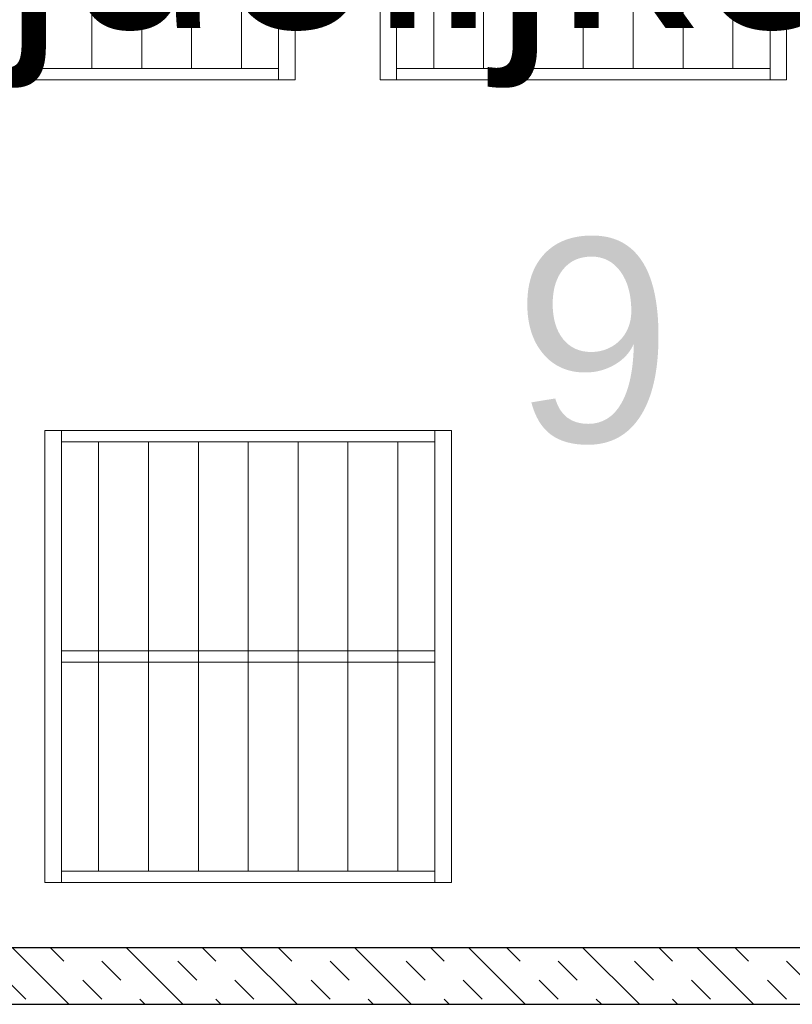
# Model space of a CAD drawing. Header units: millimetres. Extents: x 251300 to 581040, y -9130 to 111283.
# Tile 51 of 57: x 278353 to 279721, y 58857 to 60600. Entities that reach past the tile are written whole.
import ezdxf
from ezdxf.enums import TextEntityAlignment as Align

# ---------------------------------------------------------------- set-up
doc = ezdxf.new("R2010")
doc.units = ezdxf.units.MM
for name, color, linetype, lineweight in [('APPARAAT1', 2, 'Continuous', 25), ('APPARAAT2', 1, 'Continuous', 20), ('APPARAAT5', 7, 'Continuous', 5), ('TEKST PS', 10, 'Continuous', 9), ('X-T22_C_ruimtelabel', 7, 'Continuous', 5)]:
    doc.layers.add(name, color=color, linetype=linetype, lineweight=lineweight)
doc.styles.add('PS', font='arial.ttf')
doc.styles.get("Standard").update_dxf_attribs({"font": 'arial.ttf'})
doc.dimstyles.get("Standard").update_dxf_attribs({"dimtxt": 0.18, "dimasz": 0.18, "dimexe": 0.18, "dimexo": 0.0625, "dimgap": 0.09, "dimtad": 0, "dimtih": 1, "dimtoh": 1, "dimdec": 4, "dimzin": 0, "dimdsep": 46, "dimtxsty": 'Standard', "dimcen": 0.09, "dimadec": 0, "dimazin": 0, "dimtfac": 1, "dimtdec": 4, "dimtofl": 0, "dimtmove": 0, "dimatfit": 3, "dimfxl": 1, "dimtolj": 1, "dimtzin": 0, "dimarcsym": 0})

# ---------------------------------------------------------------- blocks, each defined once
blk = doc.blocks.new('*D22')
at = {"layer": 'APPARAAT5', "color": 0, "lineweight": -2, "ltscale": 3, "transparency": 16777216}
for p, q in [((-90.0000004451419, 5.899351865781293), (-90.0000004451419, 2.920166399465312)), ((-10.00000041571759, 5.899358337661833), (-10.00000041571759, 2.920166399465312)), ((-89.99100044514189, 2.929166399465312), (-50.02666891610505, 2.929166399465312)), ((-10.00900041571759, 2.929166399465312), (-49.97333194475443, 2.929166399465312))]:
    blk.add_line(p, q, dxfattribs=at)
at = {"layer": 'APPARAAT5', "color": 0, "ltscale": 3, "transparency": 16777216}
for points in [[(-89.99100044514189, 2.930666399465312), (-89.99100044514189, 2.927666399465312), (-90.0000004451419, 2.929166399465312)], [(-10.00900041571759, 2.930666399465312), (-10.00900041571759, 2.927666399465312), (-10.00000041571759, 2.929166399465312)]]:
    blk.add_solid(points, dxfattribs=at)
at = {"layer": 'Defpoints', "color": 0, "ltscale": 3, "transparency": 16777216}
for p in [(-90.0000004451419, 5.902476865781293), (-10.00000041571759, 5.902483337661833), (-90.0000004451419, 2.929166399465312)]:
    blk.add_point(p, dxfattribs=at)
at = {"layer": 'APPARAAT5', "color": 0, "ltscale": 3, "transparency": 16777216, "insert": (-50.00000043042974, 2.929166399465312), "char_height": 0.009, "attachment_point": 5}
blk.add_mtext('\\A1;80.0000', dxfattribs=at)
blk = doc.blocks.new('*U47')
at = {"layer": 'APPARAAT5'}
h = blk.add_hatch(dxfattribs=at)
h.set_pattern_fill('INSUL', color=256, scale=15, angle=45)
h.set_pattern_definition([(45, (1146.705040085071, 0), (-101.027881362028, 101.027881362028), []), (45, (1113.029079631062, 33.67596045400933), (-101.027881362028, 101.027881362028), [47.625, -47.625]), (45, (1079.353119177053, 67.35192090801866), (-101.027881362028, 101.027881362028), [47.625, -47.625])])
h.paths.add_polyline_path([(4400, 0), (0, 0), (0, 100), (4400, 100)])
at = {"layer": 'APPARAAT1'}
blk.add_lwpolyline([(4400, 0), (0, 0), (0, 100), (4400, 100)], close=True, dxfattribs=at)
blk = doc.blocks.new('rolcontainer')
at = {"layer": 'APPARAAT2'}
for p, q in [((-176.5773890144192, 169.0540778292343), (-176.5773890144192, -590.9459221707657)), ((-88.28869450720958, 169.0540778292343), (-88.28869450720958, -590.9459221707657)), ((0, 169.0540778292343), (0, -590.9459221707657)), ((88.28869450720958, 169.0540778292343), (88.28869450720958, -590.9459221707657)), ((176.5773890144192, 169.0540778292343), (176.5773890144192, -590.9459221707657)), ((264.8660835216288, 169.0540778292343), (264.8660835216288, -590.9459221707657)), ((353.1547780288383, 169.0540778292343), (353.1547780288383, -590.9459221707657))]:
    blk.add_line(p, q, dxfattribs=at)
for points in [[(-271.7113054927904, -610.9459221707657), (448.2886945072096, -610.9459221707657), (448.2886945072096, 189.0540778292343), (-271.7113054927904, 189.0540778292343)], [(-271.7113054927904, -610.9459221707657), (-242.3855042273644, -610.9459221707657), (-242.3855042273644, 189.0540778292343), (-271.7113054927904, 189.0540778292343)]]:
    blk.add_lwpolyline(points, close=True, dxfattribs=at)
for points in [[(448.2886945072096, -610.9459221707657), (418.9628932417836, -610.9459221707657), (418.9628932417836, 189.0540778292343), (448.2886945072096, 189.0540778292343), (448.2886945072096, -220.9459221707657)], [(418.9628932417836, 169.0540778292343), (-242.3855042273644, 169.0540778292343)], [(-271.7113054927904, -200.9459221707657), (-271.7113054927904, -220.9459221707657)], [(418.9628932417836, -200.9459221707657), (-242.3855042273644, -200.9459221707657)], [(448.2886945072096, -220.9459221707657), (448.2886945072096, -200.9459221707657)], [(-242.3855042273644, -220.9459221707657), (418.9628932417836, -220.9459221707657)], [(-242.3855042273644, -590.9459221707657), (418.9628932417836, -590.9459221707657)]]:
    blk.add_lwpolyline(points, dxfattribs=at)
blk = doc.blocks.new('*U21')
at = {"layer": 'APPARAAT5', "ltscale": 3}
dim = blk.add_linear_dim(base=(-90.0000004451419, 2.929166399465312), p1=(-10.00000041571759, 5.902483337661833), p2=(-90.0000004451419, 5.902476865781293), angle=180, dimstyle='Standard', override={"dimscale": 0.05}, dxfattribs=at)
dim.commit()
dim.dimension.update_dxf_attribs({"geometry": '*D22', "text_midpoint": (-50.00000043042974, 2.929166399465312)})

msp = doc.modelspace()

# ---------------------------------------------------------------- block references
at = {"layer": 'APPARAAT1', "xscale": -10, "yscale": 10, "zscale": 10, "rotation": 270}
msp.add_blockref('*U21', (280029.5515444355, 60657.74302616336), dxfattribs=at)
at = {"layer": 'APPARAAT2'}
for p in [(278392.4493828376, 61104.16915855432), (279262.6795196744, 61104.16915855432), (278669.3786085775, 59683.2860993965)]:
    msp.add_blockref('rolcontainer', p, dxfattribs=at)
at = {"layer": 'APPARAAT5', "xscale": -1}
msp.add_blockref('*U47', (280129.5515444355, 58856.69613105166), dxfattribs=at)

# ---------------------------------------------------------------- texts
at = {"layer": 'TEKST PS', "insert": (276339.9877531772, 60934.81999157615), "char_height": 350, "width": 3859.548351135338, "attachment_point": 1, "style": 'PS'}
msp.add_mtext('Koelcel tijdelijke opslag\\P10,5 m²', dxfattribs=at)
at = {"layer": 'X-T22_C_ruimtelabel'}
msp.add_text('9', height=360, dxfattribs=at).set_placement((279368.0413653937, 60032.34017722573), align=Align.MIDDLE_CENTER)

doc.saveas('drawing.dxf')
